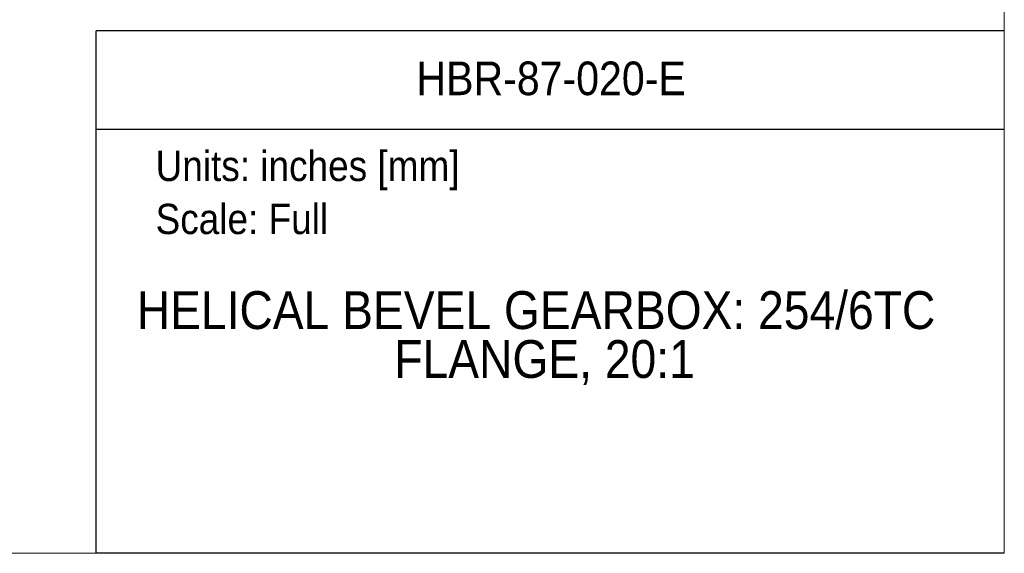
# Model space of a CAD drawing. Header units: inches. Extents: x 0 to 85.2, y 0 to 55.
# Tile 5 of 20: x 60.6 to 85, y 0 to 13.2. Entities that reach past the tile are written whole.
import ezdxf
from ezdxf.enums import TextEntityAlignment as Align

# ---------------------------------------------------------------- set-up
doc = ezdxf.new("R2010")
doc.units = ezdxf.units.IN
doc.header["$LTSCALE"] = 5
doc.header["$MEASUREMENT"] = 0
doc.linetypes.add('SLD-Solid', pattern=[0])
doc.layers.add('SLD-DEFPOINTS', color=7, linetype='Continuous')
doc.layers.add('TEXT', color=140, linetype='SLD-Solid', lineweight=25)
doc.styles.add('SLDTEXTSTYLE0', font='GOTHIC.TTF', dxfattribs={"width": 0.913})

# ---------------------------------------------------------------- blocks, each defined once
blk = doc.blocks.new('Block1')
at = {"color": 140, "linetype": 'SLD-Solid', "lineweight": 18}
blk.add_line((85, 0), (85, 12.945), dxfattribs=at)
at = {"layer": 'TEXT'}
for p, q in [((85, 12.945), (62.5, 12.945)), ((62.5, 0), (62.5, 12.945)), ((62.5, 10.511), (85, 10.511)), ((85, 0), (62.5, 0))]:
    blk.add_line(p, q, dxfattribs=at)
at = {"layer": 'TEXT', "char_height": 0.75, "attachment_point": 1, "style": 'SLDTEXTSTYLE0'}
for s, insert in [('Units: inches [mm]', (63.973, 9.974)), ('Scale: Full', (63.973, 8.66))]:
    blk.add_mtext(s, dxfattribs=dict(at, insert=insert))
at = {"layer": 'TEXT', "color": 140, "style": 'SLDTEXTSTYLE0', "width": 0.913}
for tag, height, p in [('AUTOATTR0', 0.833, (70.436, 11.102)), ('AUTOATTR1_0', 0.938, (63.506, 5.276)), ('AUTOATTR1_1', 0.938, (69.888, 4.064))]:
    blk.add_attdef(tag, text='', height=height, dxfattribs=at).set_placement(p, align=Align.BOTTOM_LEFT)
blk = doc.blocks.new('Block2')
at = {"color": 7, "linetype": 'SLD-Solid', "lineweight": 18}
for q in [(85, 55), (0, 0)]:
    blk.add_line((85, 0), q, dxfattribs=at)

msp = doc.modelspace()

# ---------------------------------------------------------------- block references
at = {"layer": 'SLD-DEFPOINTS'}
msp.add_blockref('Block2', (0, 0), dxfattribs=at)
ref = msp.add_blockref('Block1', (0, 0), dxfattribs=at)
ref.add_attrib('AUTOATTR0', 'HBR-87-020-E', dxfattribs={"layer": 'TEXT', "height": 0.83333, "style": 'SLDTEXTSTYLE0', "width": 0.913}).set_placement((70.436, 11.102), align=Align.BOTTOM_LEFT)
ref.add_attrib('AUTOATTR1_0', 'HELICAL BEVEL GEARBOX: 254/6TC ', dxfattribs={"layer": 'TEXT', "height": 0.9375, "style": 'SLDTEXTSTYLE0', "width": 0.913}).set_placement((63.506, 5.276), align=Align.BOTTOM_LEFT)
ref.add_attrib('AUTOATTR1_1', 'FLANGE, 20:1', dxfattribs={"layer": 'TEXT', "height": 0.9375, "style": 'SLDTEXTSTYLE0', "width": 0.913}).set_placement((69.888, 4.064), align=Align.BOTTOM_LEFT)

doc.saveas('drawing.dxf')
